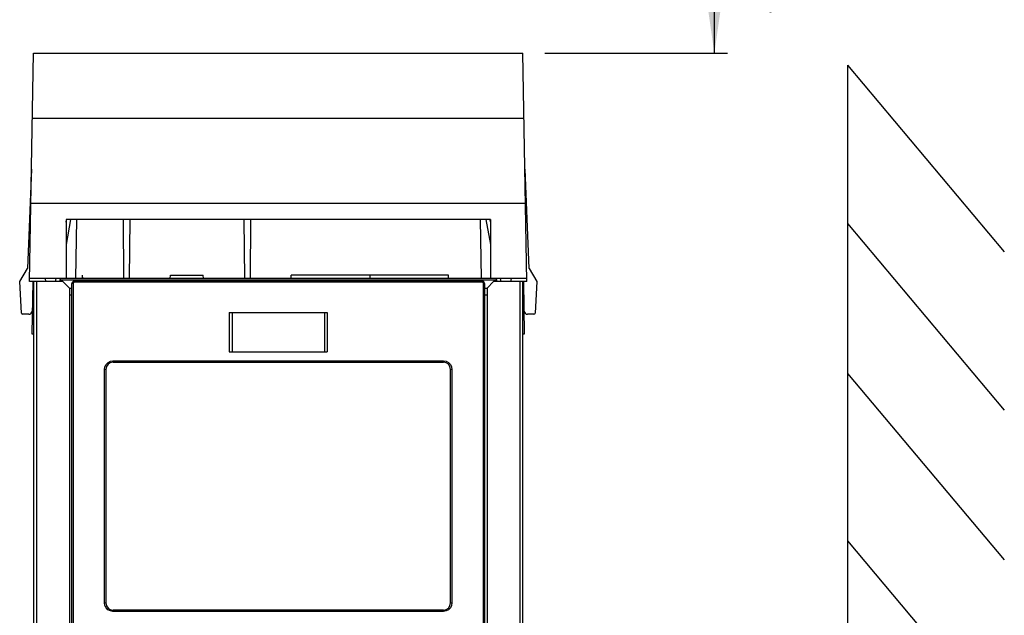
# Model space of a CAD drawing. Extents: x 0 to 594, y 0 to 420.
# Tile 8 of 26: x 83 to 159, y 278 to 324. Entities that reach past the tile are written whole.
import ezdxf

# ---------------------------------------------------------------- set-up
doc = ezdxf.new("R2010")
doc.units = 0
doc.header["$LTSCALE"] = 32.67
doc.layers.get('0').update_dxf_attribs({"linetype": 'CONTINUOUS'})
doc.styles.get("Standard").update_dxf_attribs({"font": 'txt', "width": 0.8})
doc.dimstyles.get("Standard").update_dxf_attribs({"dimtxt": 2.5, "dimasz": 2.5, "dimexe": 1.25, "dimexo": 0.625, "dimtad": 1, "dimcen": 2.5, "dimazin": 3, "dimtfac": 1, "dimtmove": 0, "dimatfit": 3})

# ---------------------------------------------------------------- blocks, each defined once
blk = doc.blocks.new('_FILLED')
at = {"color": 0, "linetype": 'BYBLOCK'}
blk.add_solid([(0, 0), (-1, 0.143), (-1, -0.143)], dxfattribs=at)
blk = doc.blocks.new('*D0')
at = {"color": 2, "linetype": 'CONTINUOUS'}
for p, q in [((135.422, 370.85), (138.929, 370.85)), ((136.422, 370.85), (136.422, 345.945)), ((136.422, 321.04), (136.422, 345.945)), ((123.442, 321.04), (137.422, 321.04))]:
    blk.add_line(p, q, dxfattribs=at)
at = {"color": 2, "linetype": 'CONTINUOUS', "xscale": 3.5, "yscale": 3.5, "zscale": 3.5}
for p, rotation in [((136.422, 370.85), 90), ((136.422, 321.04), 270)]:
    blk.add_blockref('_FILLED', p, dxfattribs=dict(at, rotation=rotation))
at = {"color": 5, "linetype": 'CONTINUOUS', "width": 0.8}
for s, p in [('AIR SPACE OUTLET', (140.797, 324.135)), ('100', (135.547, 347.935)), ('MIN ', (135.547, 336.735))]:
    blk.add_text(s, height=3.5, rotation=90, dxfattribs=at).set_placement(p)

msp = doc.modelspace()

# ---------------------------------------------------------------- linework, layer by layer
at = {"color": 7, "linetype": 'CONTINUOUS'}
for p, q in [((83.958, 303.54), (84.263, 321.04)), ((84.263, 321.04), (121.763, 321.04)), ((122.069, 303.54), (121.763, 321.04)), ((146.633, 320.137), (146.633, 171.225)), ((146.633, 320.137), (158.633, 305.836)), ((121.851, 316.04), (84.176, 316.04)), ((84.108, 312.169), (83.803, 304.54)), ((122.223, 304.54), (121.918, 312.169)), ((121.964, 309.54), (84.063, 309.54)), ((87.101, 308.29), (86.763, 306.376)), ((86.763, 308.29), (86.763, 303.79)), ((119.263, 308.29), (86.763, 308.29)), ((86.763, 308.108), (86.795, 308.285)), ((87.557, 308.29), (87.478, 303.79)), ((91.133, 308.29), (91.172, 303.79)), ((91.644, 308.29), (91.604, 303.79)), ((100.383, 308.29), (100.422, 303.79)), ((100.894, 308.29), (100.854, 303.79)), ((118.47, 308.29), (118.549, 303.79)), ((118.926, 308.29), (119.263, 306.376)), ((119.232, 308.285), (119.263, 308.108)), ((119.263, 308.29), (119.263, 303.79)), ((146.633, 308), (158.633, 293.699)), ((83.208, 303.54), (83.803, 304.54)), ((88.013, 303.79), (88.013, 304.04)), ((88.035, 303.79), (88.013, 304.04)), ((94.741, 303.79), (94.763, 304.04)), ((94.763, 304.04), (97.263, 304.04)), ((97.285, 303.79), (97.263, 304.04)), ((103.991, 303.79), (104.013, 304.04)), ((116.044, 304.04), (104.013, 304.04)), ((110.048, 303.79), (110.048, 304.04)), ((116.048, 303.79), (116.044, 304.04)), ((122.223, 304.54), (122.819, 303.54)), ((83.334, 301.135), (83.208, 303.54)), ((86.513, 303.54), (83.958, 303.54)), ((122.064, 303.79), (83.962, 303.79)), ((84.208, 303.54), (84.138, 299.541)), ((84.271, 303.54), (84.271, 239.04)), ((85.215, 303.54), (85.181, 303.79)), ((85.958, 303.54), (86.002, 303.79)), ((86.307, 303.79), (86.263, 303.54)), ((87.013, 303.04), (86.513, 303.54)), ((87.213, 239.74), (87.213, 303.39)), ((118.613, 303.59), (87.413, 303.59)), ((118.813, 303.39), (118.813, 239.74)), ((119.513, 303.54), (119.013, 303.04)), ((122.069, 303.54), (119.513, 303.54)), ((119.719, 303.79), (119.763, 303.54)), ((120.025, 303.79), (120.069, 303.54)), ((120.846, 303.79), (120.812, 303.54)), ((121.756, 239.04), (121.756, 303.54)), ((121.889, 299.541), (121.819, 303.54)), ((122.819, 303.54), (122.693, 301.135)), ((87.013, 303.04), (87.013, 239.04)), ((87.013, 303.04), (87.213, 303.04)), ((87.013, 302.54), (87.213, 302.54)), ((118.813, 303.04), (119.013, 303.04)), ((118.813, 302.54), (119.013, 302.54)), ((119.013, 303.04), (119.013, 239.04)), ((83.919, 301.04), (83.434, 301.04)), ((99.263, 301.165), (99.263, 298.165)), ((99.263, 301.165), (106.763, 301.165)), ((106.763, 301.165), (106.763, 298.165)), ((122.593, 301.04), (122.108, 301.04)), ((84.138, 299.541), (84.263, 299.541)), ((121.763, 299.541), (121.889, 299.541)), ((99.263, 298.165), (106.763, 298.165)), ((90.363, 297.365), (115.663, 297.365)), ((89.813, 296.815), (89.813, 278.915)), ((116.213, 278.915), (116.213, 296.815)), ((146.633, 296.51), (158.633, 282.209)), ((146.633, 283.668), (158.633, 269.367)), ((115.663, 278.365), (90.363, 278.365))]:
    msp.add_line(p, q, dxfattribs=at)
at = {"color": 9, "linetype": 'CONTINUOUS'}
for p, q in [((84.488, 303.54), (84.488, 239.04)), ((119.741, 303.665), (86.285, 303.665)), ((87.302, 303.39), (87.213, 303.39)), ((87.316, 303.441), (87.302, 303.39)), ((87.302, 303.39), (87.302, 239.74)), ((118.624, 303.49), (87.402, 303.49)), ((118.675, 303.477), (118.624, 303.49)), ((118.725, 239.74), (118.725, 303.39)), ((118.725, 303.39), (118.813, 303.39)), ((121.539, 239.04), (121.539, 303.54)), ((99.477, 301.165), (99.477, 298.165)), ((106.55, 301.165), (106.55, 298.165)), ((90.155, 297.434), (90.354, 297.465)), ((90.354, 297.465), (115.672, 297.465)), ((115.672, 297.465), (115.872, 297.434)), ((89.704, 296.815), (89.735, 297.015)), ((89.704, 278.915), (89.704, 296.815)), ((89.813, 296.815), (89.704, 296.815)), ((116.323, 296.815), (116.213, 296.815)), ((116.292, 297.014), (116.323, 296.815)), ((116.323, 296.815), (116.323, 278.915)), ((89.735, 278.717), (89.704, 278.915)), ((89.704, 278.915), (89.813, 278.915)), ((116.213, 278.915), (116.323, 278.915)), ((116.323, 278.915), (116.292, 278.716)), ((90.354, 278.265), (90.155, 278.297)), ((115.672, 278.265), (90.354, 278.265)), ((115.872, 278.297), (115.672, 278.265))]:
    msp.add_line(p, q, dxfattribs=at)
for points in [[(87.402, 303.49), (87.353, 303.477), (87.316, 303.441)], [(87.413, 303.59), (87.408, 303.576), (87.404, 303.54), (87.402, 303.49)], [(118.624, 303.49), (118.623, 303.542), (118.619, 303.578), (118.613, 303.59)], [(118.725, 303.39), (118.711, 303.44), (118.675, 303.477)], [(89.735, 297.015), (89.827, 297.197), (89.973, 297.342), (90.155, 297.434)], [(90.354, 297.465), (90.356, 297.414), (90.359, 297.378), (90.363, 297.365)], [(115.663, 297.365), (115.668, 297.379), (115.671, 297.417), (115.672, 297.465)], [(115.872, 297.434), (116.054, 297.342), (116.199, 297.196), (116.292, 297.014)], [(90.155, 278.297), (89.972, 278.389), (89.827, 278.535), (89.735, 278.717)], [(90.363, 278.365), (90.359, 278.352), (90.355, 278.314), (90.354, 278.265)], [(115.672, 278.265), (115.671, 278.317), (115.668, 278.353), (115.663, 278.365)], [(116.292, 278.716), (116.199, 278.534), (116.054, 278.389), (115.872, 278.297)]]:
    msp.add_lwpolyline(points, dxfattribs=at)
at = {"color": 7, "linetype": 'CONTINUOUS'}
for centre, radius, start, end in [((87.413, 303.39), 0.2, 90, 180), ((118.613, 303.39), 0.2, 0, 90), ((83.434, 301.14), 0.1, 183, 270), ((83.919, 301.29), 0.25, 270, 359), ((122.108, 301.29), 0.25, 181, 270), ((122.593, 301.14), 0.1, 270, 357), ((90.363, 296.815), 0.55, 90, 180), ((115.663, 296.815), 0.55, 0, 90), ((90.363, 278.915), 0.55, 180, 270), ((115.663, 278.915), 0.55, 270, 360)]:
    msp.add_arc(centre, radius, start, end, dxfattribs=at)

# ---------------------------------------------------------------- dimensions: what is measured, and where the dimension line sits
at = {"color": 2, "linetype": 'CONTINUOUS'}
dim = msp.add_linear_dim(base=(136.422, 370.85), p1=(123.442, 321.04), p2=(138.929, 370.85), angle=90, dimstyle='Standard', dxfattribs=at)
dim.commit()
dim.dimension.update_dxf_attribs({"geometry": '*D0', "text_midpoint": (136.422, 346.535), "dimtype": 128})

doc.saveas('drawing.dxf')
